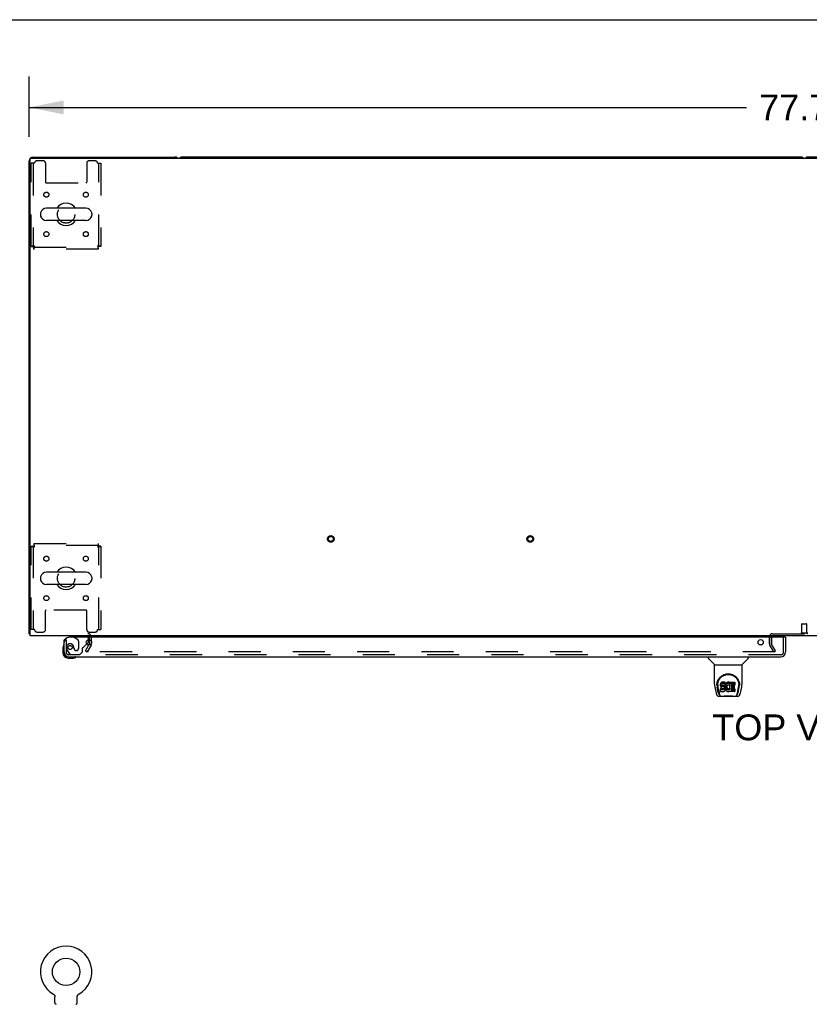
# Model space of a CAD drawing. Header units: inches. Extents: x 0 to 293, y 0 to 190.
# Tile 64 of 71: x 62 to 102, y 140 to 190. Entities that reach past the tile are written whole.
import ezdxf

# ---------------------------------------------------------------- set-up
doc = ezdxf.new("R2010")
doc.units = ezdxf.units.IN
doc.header["$LTSCALE"] = 16.12069
doc.header["$MEASUREMENT"] = 0
doc.linetypes.add('HIDDEN', pattern=[0.2, 0.1, -0.1])
doc.layers.get('0').update_dxf_attribs({"linetype": 'CONTINUOUS'})
for name, color, linetype in [('DEFAULT_2', 8, 'HIDDEN'), ('DIMENSIONS', 7, 'CONTINUOUS'), ('LEFTHAND_DOOR_ASSEMBLY', 7, 'CONTINUOUS')]:
    doc.layers.add(name, color=color, linetype=linetype)
doc.styles.get("Standard").update_dxf_attribs({"font": 'arial.ttf'})
doc.dimstyles.new('DIMSTYLE_1', dxfattribs={"dimtxt": 1.293103, "dimasz": 1.724138, "dimexe": 0.09, "dimexo": 0.07, "dimgap": 0.0375, "dimtad": 0, "dimtih": 1, "dimtoh": 1, "dimzin": 4, "dimdsep": 46, "dimtxsty": 'Standard', "dimblk": '_FILLED', "dimblk1": '_FILLED', "dimblk2": '_FILLED', "dimcen": 0.09, "dimadec": 3, "dimazin": 1, "dimtfac": 1, "dimtdec": 3, "dimtofl": 0, "dimtmove": 0, "dimatfit": 3, "dimldrblk": '_FILLED', "dimfxl": 0, "dimtolj": 1, "dimtzin": 4, "dimarcsym": 0})

# ---------------------------------------------------------------- blocks, each defined once
blk = doc.blocks.new('_FILLED')
at = {"color": 0, "linetype": 'ByBlock'}
blk.add_solid([(0, 0), (-1, 0.2), (-1, -0.2)], dxfattribs=at)
blk = doc.blocks.new('*D1')
at = {"layer": 'DIMENSIONS', "color": 2, "linetype": 'Continuous'}
for p, q in [((62.433, 183.786), (62.433, 186.808)), ((140.183, 183.786), (140.183, 186.808)), ((62.433, 185.256), (98.403, 185.256)), ((140.183, 185.256), (104.214, 185.256))]:
    blk.add_line(p, q, dxfattribs=at)
at = {"layer": 'DIMENSIONS', "color": 2, "linetype": 'Continuous', "xscale": 1.724137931, "yscale": 1.724137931, "zscale": 1.724137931, "rotation": 180}
blk.add_blockref('_FILLED', (62.433, 185.256), dxfattribs=at)
at = {"layer": 'DIMENSIONS', "color": 2, "linetype": 'Continuous', "xscale": 1.724137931, "yscale": 1.724137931, "zscale": 1.724137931}
blk.add_blockref('_FILLED', (140.183, 185.256), dxfattribs=at)
at = {"layer": 'DIMENSIONS', "color": 2, "linetype": 'Continuous', "insert": (101.308, 185.903), "char_height": 1.2931, "width": 4.51865, "attachment_point": 2, "line_spacing_factor": 0.9}
blk.add_mtext('77.75', dxfattribs=at)

msp = doc.modelspace()

# ---------------------------------------------------------------- linework, layer by layer
at = {"color": 7, "linetype": 'Continuous'}
for p, q in [((0, 189.655), (293.103, 189.655)), ((101.119, 182.768), (70.122, 182.768)), ((132.494, 182.768), (101.497, 182.768)), ((65.275, 180.199), (63.3, 180.199)), ((63, 179.937), (63, 179.849)), ((65.575, 179.937), (65.575, 179.849)), ((65.275, 179.587), (63.3, 179.587)), ((65.275, 161.949), (63.3, 161.949)), ((63, 161.687), (63, 161.599)), ((65.575, 161.687), (65.575, 161.599)), ((65.275, 161.337), (63.3, 161.337)), ((62.485, 158.872), (62.433, 158.872)), ((62.474, 158.84), (62.485, 158.849)), ((65.558, 158.394), (65.558, 158.484)), ((63.652, 140.797), (63.652, 140.797)), ((63.652, 140.797), (63.657, 140.795)), ((63.653, 140.797), (63.655, 140.796)), ((63.657, 140.795), (63.661, 140.792)), ((63.661, 140.792), (63.665, 140.789)), ((63.665, 140.789), (63.669, 140.786)), ((63.669, 140.786), (63.673, 140.783)), ((63.673, 140.783), (63.677, 140.78)), ((63.677, 140.78), (63.681, 140.776)), ((63.68, 140.776), (63.684, 140.773)), ((63.684, 140.773), (63.688, 140.769)), ((63.688, 140.769), (63.691, 140.765)), ((63.691, 140.765), (63.694, 140.761)), ((63.694, 140.761), (63.697, 140.757)), ((63.697, 140.757), (63.7, 140.753)), ((63.7, 140.753), (63.703, 140.749)), ((63.703, 140.749), (63.706, 140.744)), ((63.706, 140.744), (63.708, 140.74)), ((63.708, 140.74), (63.71, 140.735)), ((63.71, 140.735), (63.712, 140.731)), ((63.712, 140.731), (63.714, 140.726)), ((63.714, 140.726), (63.716, 140.721)), ((63.716, 140.721), (63.718, 140.717)), ((63.718, 140.717), (63.719, 140.712)), ((63.719, 140.712), (63.721, 140.707)), ((63.721, 140.707), (63.722, 140.702)), ((63.722, 140.702), (63.723, 140.697)), ((63.723, 140.697), (63.724, 140.692)), ((64.851, 140.692), (64.852, 140.697)), ((64.852, 140.697), (64.853, 140.702)), ((64.853, 140.702), (64.854, 140.707)), ((64.854, 140.707), (64.855, 140.712)), ((64.855, 140.712), (64.857, 140.717)), ((64.857, 140.717), (64.859, 140.721)), ((64.859, 140.721), (64.86, 140.726)), ((64.86, 140.726), (64.862, 140.731)), ((64.862, 140.731), (64.865, 140.735)), ((64.864, 140.735), (64.867, 140.74)), ((64.867, 140.74), (64.869, 140.744)), ((64.869, 140.744), (64.872, 140.749)), ((64.872, 140.749), (64.875, 140.753)), ((64.875, 140.753), (64.878, 140.757)), ((64.878, 140.757), (64.881, 140.761)), ((64.881, 140.761), (64.884, 140.765)), ((64.884, 140.765), (64.887, 140.769)), ((64.887, 140.769), (64.891, 140.773)), ((64.891, 140.773), (64.894, 140.776)), ((64.894, 140.776), (64.898, 140.78)), ((64.898, 140.78), (64.902, 140.783)), ((64.902, 140.783), (64.906, 140.786)), ((64.906, 140.786), (64.91, 140.789)), ((64.91, 140.789), (64.914, 140.792)), ((64.914, 140.792), (64.918, 140.795)), ((64.914, 140.792), (64.915, 140.793)), ((64.918, 140.795), (64.923, 140.797)), ((64.92, 140.796), (64.922, 140.797)), ((63.725, 140.358), (63.725, 140.672)), ((64.85, 140.677), (64.85, 140.682)), ((64.85, 140.672), (64.85, 140.677)), ((64.85, 140.358), (64.85, 140.672)), ((64.851, 140.687), (64.851, 140.692))]:
    msp.add_line(p, q, dxfattribs=at)
at = {"color": 3, "linetype": 'Continuous'}
for p, q in [((62.485, 158.768), (62.485, 182.656)), ((62.545, 182.716), (140.071, 182.716)), ((62.622, 182.768), (69.744, 182.768)), ((62.433, 158.872), (62.433, 182.579)), ((140.131, 158.768), (62.485, 158.768)), ((65.454, 158.364), (65.454, 158.57)), ((99.662, 158.689), (99.662, 158.716)), ((65.45, 158.347), (65.426, 158.306))]:
    msp.add_line(p, q, dxfattribs=at)
for points in [[(62.456, 158.852), (62.45, 158.855), (62.448, 158.857), (62.445, 158.858), (62.443, 158.859), (62.44, 158.861), (62.438, 158.863), (62.437, 158.864), (62.435, 158.866), (62.434, 158.867), (62.434, 158.869), (62.434, 158.871), (62.433, 158.872)], [(62.474, 158.84), (62.472, 158.842), (62.47, 158.844), (62.468, 158.846), (62.465, 158.847), (62.462, 158.849), (62.459, 158.851), (62.456, 158.852)]]:
    msp.add_lwpolyline(points, dxfattribs=at)
at = {"color": 7, "linetype": 'Continuous'}
for points in [[(63.724, 140.692), (63.724, 140.687), (63.725, 140.682), (63.725, 140.677), (63.725, 140.672)], [(64.85, 140.677), (64.85, 140.682), (64.851, 140.687)]]:
    msp.add_lwpolyline(points, dxfattribs=at)
msp.add_circle((64.287, 141.917), 0.688, dxfattribs=at)
at = {"color": 3, "linetype": 'Continuous'}
for centre, radius, start, end in [((62.622, 182.579), 0.189, 90, 180), ((62.545, 182.656), 0.06, 90, 180), ((69.744, 182.579), 0.189, 46.4963, 90), ((62.622, 158.957), 0.189, 218.2806, 223.5127), ((65.369, 158.683), 0.085, 4.0481, 90), ((99.712, 158.718), 0.05, 129.974, 170.026), ((65.421, 158.364), 0.033, 330, 360)]:
    msp.add_arc(centre, radius, start, end, dxfattribs=at)
at = {"color": 7, "linetype": 'Continuous'}
for centre, radius, start, end in [((70.122, 182.579), 0.189, 90, 133.4203), ((101.119, 182.579), 0.189, 46.5797, 90), ((101.497, 182.579), 0.189, 90, 133.4203), ((63.3, 179.893), 0.306, 90, 164.3697), ((64.287, 179.893), 0.562, 32.9567, 147.0433), ((65.275, 179.893), 0.306, 15.6303, 90), ((63.144, 179.937), 0.144, 164.3697, 180), ((63.144, 179.849), 0.144, 180, 195.6303), ((63.3, 179.893), 0.306, 195.6303, 270), ((65.275, 179.893), 0.306, 270, 344.3697), ((65.431, 179.937), 0.144, 0, 15.6303), ((65.431, 179.849), 0.144, 344.3697, 360), ((64.287, 179.893), 0.562, 212.956, 327.044), ((63.3, 161.643), 0.306, 90, 164.3697), ((64.287, 161.643), 0.562, 32.9567, 147.0433), ((65.275, 161.643), 0.306, 15.6303, 90), ((63.144, 161.687), 0.144, 164.3697, 180), ((63.144, 161.599), 0.144, 180, 195.6303), ((63.3, 161.643), 0.306, 195.6303, 270), ((65.275, 161.643), 0.306, 270, 344.3697), ((65.431, 161.687), 0.144, 0, 15.6303), ((65.431, 161.599), 0.144, 344.3697, 360), ((64.287, 161.643), 0.562, 212.956, 327.044), ((99.712, 158.718), 0.05, 170.026, 180), ((99.712, 158.718), 0.05, 90, 129.974), ((64.287, 141.917), 1.288, 299.5053, 240.4947), ((63.794, 140.358), 0.069, 180, 265), ((64.781, 140.358), 0.069, 275, 360)]:
    msp.add_arc(centre, radius, start, end, dxfattribs=at)
at = {"layer": 'DEFAULT_2', "color": 8, "linetype": 'HIDDEN'}
for p, q in [((62.537, 178.277), (62.537, 182.455)), ((62.704, 182.455), (62.537, 182.455)), ((62.641, 182.455), (62.641, 178.277)), ((63.131, 182.58), (62.829, 182.58)), ((63.256, 182.455), (63.256, 181.51)), ((65.319, 182.455), (65.319, 181.51)), ((65.745, 182.58), (65.444, 182.58)), ((65.87, 182.455), (66.037, 182.455)), ((65.933, 178.277), (65.933, 182.455)), ((66.037, 182.455), (66.037, 178.277)), ((63.286, 181.48), (65.289, 181.48)), ((62.537, 178.277), (62.641, 178.277)), ((62.671, 178.143), (62.671, 178.247)), ((62.671, 178.247), (65.903, 178.247)), ((65.87, 178.31), (65.875, 178.296)), ((65.903, 178.143), (65.903, 178.247)), ((66.037, 178.277), (65.933, 178.277)), ((65.903, 178.143), (62.671, 178.143)), ((62.537, 159.08), (62.537, 163.259)), ((62.537, 163.259), (62.641, 163.259)), ((62.641, 163.259), (62.641, 159.08)), ((62.671, 163.393), (62.671, 163.289)), ((62.671, 163.393), (65.903, 163.393)), ((65.903, 163.289), (62.671, 163.289)), ((62.704, 163.226), (62.7, 163.24)), ((65.87, 163.226), (65.884, 163.231)), ((65.903, 163.393), (65.903, 163.289)), ((65.933, 159.08), (65.933, 163.259)), ((66.037, 163.259), (65.933, 163.259)), ((66.037, 163.259), (66.037, 159.08)), ((63.256, 159.08), (63.256, 160.025)), ((65.289, 160.055), (63.286, 160.055)), ((65.319, 159.08), (65.319, 160.025)), ((62.704, 159.08), (62.537, 159.08)), ((65.87, 159.08), (66.037, 159.08)), ((101.184, 158.915), (101.184, 159.362)), ((101.194, 159.372), (101.422, 159.372)), ((101.432, 158.915), (101.432, 159.362)), ((62.829, 158.955), (63.131, 158.955)), ((65.444, 158.955), (65.745, 158.955)), ((65.454, 158.57), (65.454, 158.683)), ((65.558, 158.484), (65.558, 158.683)), ((99.558, 158.364), (99.558, 158.718)), ((99.662, 158.364), (99.662, 158.689)), ((99.662, 158.683), (99.662, 158.364)), ((99.712, 158.872), (102.904, 158.872)), ((101.166, 158.915), (101.45, 158.915)), ((65.254, 158.007), (65.426, 158.306)), ((65.254, 158.007), (65.344, 157.955)), ((65.54, 158.295), (65.344, 157.955)), ((65.558, 158.364), (65.558, 158.394)), ((99.773, 157.955), (99.577, 158.295)), ((99.863, 158.007), (99.667, 158.347)), ((99.773, 157.955), (99.863, 158.007)), ((99.84, 157.955), (65.39, 157.955)), ((63.659, 140.793), (63.661, 140.792)), ((64.923, 140.797), (64.923, 140.797))]:
    msp.add_line(p, q, dxfattribs=at)
for points in [[(62.704, 178.31), (62.686, 178.307), (62.667, 178.305), (62.649, 178.303), (62.632, 178.3), (62.616, 178.298), (62.6, 178.296), (62.586, 178.293), (62.574, 178.291), (62.563, 178.289), (62.554, 178.286), (62.547, 178.284), (62.542, 178.282), (62.538, 178.279), (62.537, 178.277)], [(62.704, 178.31), (62.697, 178.307), (62.69, 178.305), (62.684, 178.303), (62.677, 178.3), (62.671, 178.298), (62.665, 178.296), (62.66, 178.293), (62.655, 178.291), (62.651, 178.289), (62.648, 178.286), (62.645, 178.284), (62.643, 178.282), (62.642, 178.279), (62.641, 178.277)], [(62.671, 178.143), (62.674, 178.144), (62.676, 178.147), (62.678, 178.152), (62.681, 178.159), (62.683, 178.168), (62.686, 178.179), (62.688, 178.192), (62.69, 178.206), (62.693, 178.221), (62.695, 178.237), (62.697, 178.255), (62.7, 178.273), (62.702, 178.291), (62.704, 178.31)], [(62.671, 178.247), (62.674, 178.247), (62.676, 178.248), (62.678, 178.25), (62.681, 178.253), (62.683, 178.257), (62.686, 178.261), (62.688, 178.265), (62.69, 178.271), (62.693, 178.276), (62.695, 178.283), (62.697, 178.289), (62.7, 178.296), (62.704, 178.31)], [(65.933, 178.277), (65.933, 178.279), (65.932, 178.282), (65.93, 178.284), (65.927, 178.286), (65.924, 178.289), (65.92, 178.291), (65.915, 178.293), (65.91, 178.296), (65.904, 178.298), (65.898, 178.3), (65.891, 178.303), (65.884, 178.305), (65.87, 178.31)], [(65.87, 178.31), (65.873, 178.291), (65.875, 178.273), (65.877, 178.255), (65.88, 178.237), (65.882, 178.221), (65.885, 178.206), (65.887, 178.192), (65.889, 178.179), (65.892, 178.168), (65.894, 178.159), (65.896, 178.152), (65.899, 178.147), (65.901, 178.144), (65.903, 178.143)], [(66.037, 178.277), (66.036, 178.279), (66.033, 178.282), (66.028, 178.284), (66.021, 178.286), (66.012, 178.289), (66.001, 178.291), (65.989, 178.293), (65.975, 178.296), (65.959, 178.298), (65.943, 178.3), (65.926, 178.303), (65.908, 178.305), (65.889, 178.307), (65.87, 178.31)], [(65.875, 178.296), (65.877, 178.289), (65.88, 178.283), (65.882, 178.276), (65.885, 178.271), (65.887, 178.265), (65.889, 178.261), (65.892, 178.257), (65.894, 178.253), (65.896, 178.25), (65.899, 178.248), (65.901, 178.247), (65.903, 178.247)], [(62.537, 163.259), (62.538, 163.256), (62.542, 163.254), (62.547, 163.252), (62.554, 163.249), (62.563, 163.247), (62.574, 163.245), (62.586, 163.242), (62.6, 163.24), (62.616, 163.238), (62.632, 163.235), (62.649, 163.233), (62.667, 163.231), (62.686, 163.228), (62.704, 163.226)], [(62.641, 163.259), (62.642, 163.256), (62.643, 163.254), (62.645, 163.252), (62.648, 163.249), (62.651, 163.247), (62.655, 163.245), (62.66, 163.242), (62.665, 163.24), (62.671, 163.238), (62.677, 163.235), (62.684, 163.233), (62.69, 163.231), (62.704, 163.226)], [(62.704, 163.226), (62.702, 163.245), (62.7, 163.263), (62.697, 163.281), (62.695, 163.298), (62.693, 163.315), (62.69, 163.33), (62.688, 163.344), (62.686, 163.356), (62.683, 163.367), (62.681, 163.376), (62.678, 163.383), (62.676, 163.389), (62.674, 163.392), (62.671, 163.393)], [(62.7, 163.24), (62.697, 163.247), (62.695, 163.253), (62.693, 163.259), (62.69, 163.265), (62.688, 163.27), (62.686, 163.275), (62.683, 163.279), (62.681, 163.283), (62.678, 163.285), (62.676, 163.287), (62.674, 163.288), (62.671, 163.289)], [(65.903, 163.393), (65.901, 163.392), (65.899, 163.389), (65.896, 163.383), (65.894, 163.376), (65.892, 163.367), (65.889, 163.356), (65.887, 163.344), (65.885, 163.33), (65.882, 163.315), (65.88, 163.298), (65.877, 163.281), (65.875, 163.263), (65.873, 163.245), (65.87, 163.226)], [(65.903, 163.289), (65.901, 163.288), (65.899, 163.287), (65.896, 163.285), (65.894, 163.283), (65.892, 163.279), (65.889, 163.275), (65.887, 163.27), (65.885, 163.265), (65.882, 163.259), (65.88, 163.253), (65.877, 163.247), (65.875, 163.24), (65.87, 163.226)], [(65.87, 163.226), (65.889, 163.228), (65.908, 163.231), (65.926, 163.233), (65.943, 163.235), (65.959, 163.238), (65.975, 163.24), (65.989, 163.242), (66.001, 163.245), (66.012, 163.247), (66.021, 163.249), (66.028, 163.252), (66.033, 163.254), (66.036, 163.256), (66.037, 163.259)], [(65.884, 163.231), (65.891, 163.233), (65.898, 163.235), (65.904, 163.238), (65.91, 163.24), (65.915, 163.242), (65.92, 163.245), (65.924, 163.247), (65.927, 163.249), (65.93, 163.252), (65.932, 163.254), (65.933, 163.256), (65.933, 163.259)], [(65.372, 157.98), (65.371, 157.979), (65.371, 157.977), (65.37, 157.975), (65.37, 157.973), (65.37, 157.973)], [(65.37, 157.973), (65.37, 157.971), (65.37, 157.969), (65.371, 157.967), (65.372, 157.965), (65.373, 157.964), (65.374, 157.962), (65.376, 157.96), (65.377, 157.959), (65.379, 157.958), (65.381, 157.957), (65.383, 157.956)], [(65.39, 157.955), (65.388, 157.955), (65.385, 157.956), (65.383, 157.956)]]:
    msp.add_lwpolyline(points, dxfattribs=at)
for centre, radius in [((63.298, 180.882), 0.125), ((65.277, 180.882), 0.125), ((64.287, 179.893), 0.438), ((63.298, 178.903), 0.125), ((65.277, 178.903), 0.125), ((77.565, 163.622), 0.164), ((77.565, 163.622), 0.124), ((87.565, 163.622), 0.164), ((87.565, 163.622), 0.124), ((63.298, 162.632), 0.125), ((65.277, 162.632), 0.125), ((64.287, 161.643), 0.438), ((63.298, 160.653), 0.125), ((65.277, 160.653), 0.125)]:
    msp.add_circle(centre, radius, dxfattribs=at)
for centre, radius, start, end in [((62.829, 182.455), 0.125, 90, 180), ((63.131, 182.455), 0.125, 0, 90), ((65.444, 182.455), 0.125, 90, 180), ((65.745, 182.455), 0.125, 0, 90), ((63.286, 181.51), 0.03, 180, 270), ((65.289, 181.51), 0.03, 270, 360), ((63.286, 160.025), 0.03, 90, 180), ((65.289, 160.025), 0.03, 0, 90), ((62.829, 159.08), 0.125, 180, 270), ((63.131, 159.08), 0.125, 270, 360), ((65.444, 159.08), 0.125, 180, 270), ((65.745, 159.08), 0.125, 270, 360), ((101.194, 159.362), 0.01, 90, 180), ((101.422, 159.362), 0.01, 0, 90), ((65.369, 158.683), 0.189, 0, 90), ((65.369, 158.683), 0.085, 0, 4.0481), ((99.712, 158.718), 0.154, 90, 180), ((101.166, 158.893), 0.0215, 90, 270), ((101.45, 158.893), 0.0215, 270, 90), ((65.421, 158.364), 0.137, 330, 360), ((99.695, 158.364), 0.137, 180, 210), ((99.695, 158.364), 0.033, 180, 210), ((63.794, 140.358), 0.069, 265, 270), ((64.781, 140.358), 0.069, 270, 275)]:
    msp.add_arc(centre, radius, start, end, dxfattribs=at)
at = {"layer": 'LEFTHAND_DOOR_ASSEMBLY', "color": 3, "linetype": 'Continuous'}
for p, q in [((64.183, 157.956), (64.183, 158.564)), ((100.351, 158.689), (64.433, 158.689)), ((100.371, 158.689), (100.371, 157.956)), ((64.43, 157.71), (100.124, 157.71))]:
    msp.add_line(p, q, dxfattribs=at)
at = {"layer": 'LEFTHAND_DOOR_ASSEMBLY', "color": 7, "linetype": 'Continuous'}
for p, q in [((64.217, 158.564), (64.183, 158.564)), ((64.625, 158.768), (64.625, 158.729)), ((64.625, 158.729), (64.694, 158.689)), ((65.412, 158.488), (65.412, 158.57)), ((100.351, 158.689), (100.371, 158.689)), ((64.123, 158.169), (64.123, 157.913)), ((64.17, 158.305), (64.168, 158.298)), ((65.326, 158.361), (65.383, 158.418)), ((64.183, 157.956), (64.183, 157.913)), ((64.386, 157.65), (64.643, 157.65)), ((64.772, 157.695), (64.778, 157.697)), ((96.492, 157.71), (96.492, 157.647)), ((96.801, 157.322), (96.504, 157.62)), ((98.191, 157.322), (98.488, 157.62)), ((98.5, 157.71), (98.5, 157.647)), ((96.807, 157.316), (98.185, 157.316)), ((96.807, 156.344), (96.807, 157.316)), ((98.185, 156.345), (98.185, 157.316)), ((96.822, 156.201), (96.887, 155.896)), ((96.925, 156.29), (96.925, 156.289)), ((96.932, 156.376), (96.931, 156.312)), ((96.994, 155.924), (96.941, 156.194)), ((96.969, 156.302), (96.969, 156.279)), ((96.978, 156.181), (97.035, 155.888)), ((97.112, 156.348), (97.11, 156.324)), ((97.11, 156.257), (97.11, 156.324)), ((97.112, 156.281), (97.11, 156.257)), ((97.11, 156.257), (97.111, 156.233)), ((97.111, 156.233), (97.115, 156.21)), ((97.117, 156.371), (97.112, 156.348)), ((97.112, 156.281), (97.112, 156.348)), ((97.117, 156.304), (97.112, 156.281)), ((97.112, 155.971), (97.112, 156.113)), ((97.115, 156.21), (97.123, 156.188)), ((97.126, 156.394), (97.117, 156.371)), ((97.117, 156.304), (97.117, 156.371)), ((97.126, 156.327), (97.117, 156.304)), ((97.176, 156.118), (97.117, 156.118)), ((97.117, 156.051), (97.117, 156.118)), ((97.176, 156.051), (97.117, 156.051)), ((97.123, 156.188), (97.136, 156.167)), ((97.14, 156.413), (97.126, 156.394)), ((97.126, 156.327), (97.126, 156.394)), ((97.14, 156.347), (97.126, 156.327)), ((97.136, 156.167), (97.152, 156.15)), ((97.148, 156.421), (97.14, 156.413)), ((97.14, 156.347), (97.14, 156.413)), ((97.148, 156.354), (97.14, 156.347)), ((97.158, 156.428), (97.148, 156.421)), ((97.148, 156.354), (97.148, 156.421)), ((97.158, 156.361), (97.148, 156.354)), ((97.152, 156.15), (97.172, 156.137)), ((97.179, 156.438), (97.158, 156.428)), ((97.158, 156.361), (97.158, 156.428)), ((97.179, 156.371), (97.158, 156.361)), ((97.172, 156.137), (97.183, 156.133)), ((97.237, 156.118), (97.176, 156.118)), ((97.176, 156.051), (97.176, 156.118)), ((97.237, 156.052), (97.176, 156.051)), ((97.203, 156.445), (97.179, 156.438)), ((97.179, 156.371), (97.179, 156.438)), ((97.203, 156.378), (97.179, 156.371)), ((97.181, 156.246), (97.182, 156.261)), ((97.182, 156.238), (97.181, 156.246)), ((97.182, 156.261), (97.184, 156.276)), ((97.182, 156.238), (97.182, 156.261)), ((97.184, 156.231), (97.182, 156.238)), ((97.183, 156.133), (97.195, 156.131)), ((97.184, 156.276), (97.187, 156.282)), ((97.184, 156.231), (97.184, 156.276)), ((97.188, 156.225), (97.184, 156.231)), ((97.187, 156.282), (97.192, 156.287)), ((97.188, 156.225), (97.188, 156.284)), ((97.195, 156.22), (97.188, 156.225)), ((97.192, 156.287), (97.207, 156.292)), ((97.195, 156.287), (97.194, 156.288)), ((97.209, 156.283), (97.195, 156.287)), ((97.195, 156.22), (97.195, 156.287)), ((97.209, 156.216), (97.195, 156.22)), ((97.195, 156.131), (97.242, 156.13)), ((97.342, 156.445), (97.203, 156.445)), ((97.203, 156.378), (97.203, 156.445)), ((97.342, 156.378), (97.203, 156.378)), ((97.207, 156.292), (97.222, 156.293)), ((97.233, 156.284), (97.209, 156.283)), ((97.209, 156.216), (97.209, 156.283)), ((97.233, 156.217), (97.209, 156.216)), ((97.222, 156.293), (97.335, 156.293)), ((97.257, 156.283), (97.233, 156.284)), ((97.233, 156.217), (97.233, 156.284)), ((97.257, 156.216), (97.233, 156.217)), ((97.252, 156.12), (97.237, 156.118)), ((97.237, 156.052), (97.237, 156.118)), ((97.252, 156.053), (97.237, 156.052)), ((97.242, 156.13), (97.25, 156.13)), ((97.25, 156.13), (97.257, 156.127)), ((97.259, 156.123), (97.252, 156.12)), ((97.252, 156.053), (97.252, 156.12)), ((97.259, 156.056), (97.252, 156.053)), ((97.28, 156.278), (97.257, 156.283)), ((97.257, 156.216), (97.257, 156.283)), ((97.28, 156.211), (97.257, 156.216)), ((97.257, 156.127), (97.263, 156.123)), ((97.26, 156.125), (97.259, 156.123)), ((97.259, 156.056), (97.259, 156.123)), ((97.264, 156.062), (97.259, 156.056)), ((97.263, 156.123), (97.268, 156.117)), ((97.264, 156.062), (97.264, 156.121)), ((97.273, 156.074), (97.264, 156.062)), ((97.268, 156.117), (97.274, 156.103)), ((97.273, 156.074), (97.273, 156.105)), ((97.276, 156.08), (97.273, 156.074)), ((97.274, 156.103), (97.277, 156.088)), ((97.276, 156.08), (97.276, 156.093)), ((97.277, 156.088), (97.276, 156.08)), ((97.291, 156.273), (97.28, 156.278)), ((97.28, 156.211), (97.28, 156.278)), ((97.291, 156.206), (97.28, 156.211)), ((97.301, 156.266), (97.291, 156.273)), ((97.291, 156.206), (97.291, 156.273)), ((97.301, 156.199), (97.291, 156.206)), ((97.318, 156.249), (97.301, 156.266)), ((97.301, 156.199), (97.301, 156.266)), ((97.318, 156.182), (97.301, 156.199)), ((97.304, 155.986), (97.321, 156.003)), ((97.331, 156.229), (97.318, 156.249)), ((97.318, 156.182), (97.318, 156.249)), ((97.331, 156.162), (97.318, 156.182)), ((97.321, 156.003), (97.328, 156.013)), ((97.328, 156.013), (97.333, 156.024)), ((97.341, 156.207), (97.331, 156.229)), ((97.331, 156.162), (97.331, 156.229)), ((97.341, 156.14), (97.331, 156.162)), ((97.333, 156.024), (97.342, 156.046)), ((97.335, 156.293), (97.34, 156.293)), ((97.34, 156.293), (97.342, 156.299)), ((97.342, 156.203), (97.341, 156.207)), ((97.341, 156.14), (97.341, 156.207)), ((97.347, 156.117), (97.341, 156.14)), ((97.344, 156.402), (97.342, 156.445)), ((97.342, 156.378), (97.342, 156.445)), ((97.344, 156.335), (97.342, 156.378)), ((97.342, 156.299), (97.343, 156.312)), ((97.347, 156.281), (97.342, 156.237)), ((97.342, 156.17), (97.342, 156.237)), ((97.347, 156.214), (97.342, 156.17)), ((97.342, 156.17), (97.343, 156.147)), ((97.342, 156.046), (97.348, 156.069)), ((97.343, 156.312), (97.344, 156.335)), ((97.343, 156.147), (97.346, 156.125)), ((97.344, 156.335), (97.344, 156.402)), ((97.346, 156.125), (97.351, 156.104)), ((97.351, 156.303), (97.347, 156.281)), ((97.347, 156.214), (97.347, 156.281)), ((97.351, 156.236), (97.347, 156.214)), ((97.35, 156.093), (97.347, 156.117)), ((97.348, 156.069), (97.35, 156.093)), ((97.35, 156.093), (97.35, 156.108)), ((97.357, 156.324), (97.351, 156.303)), ((97.351, 156.236), (97.351, 156.303)), ((97.357, 156.257), (97.351, 156.236)), ((97.351, 156.104), (97.358, 156.082)), ((97.365, 156.345), (97.357, 156.324)), ((97.357, 156.257), (97.357, 156.324)), ((97.365, 156.278), (97.357, 156.257)), ((97.358, 156.082), (97.379, 156.043)), ((97.376, 156.364), (97.365, 156.345)), ((97.365, 156.278), (97.365, 156.345)), ((97.376, 156.298), (97.365, 156.278)), ((97.389, 156.383), (97.376, 156.364)), ((97.376, 156.298), (97.376, 156.364)), ((97.389, 156.316), (97.376, 156.298)), ((97.379, 156.043), (97.392, 156.025)), ((97.404, 156.399), (97.389, 156.383)), ((97.389, 156.316), (97.389, 156.383)), ((97.404, 156.332), (97.389, 156.316)), ((97.392, 156.025), (97.406, 156.008)), ((97.42, 156.415), (97.404, 156.399)), ((97.404, 156.332), (97.404, 156.399)), ((97.42, 156.348), (97.404, 156.332)), ((97.406, 156.008), (97.423, 155.993)), ((97.412, 156.185), (97.411, 156.158)), ((97.411, 156.158), (97.413, 156.145)), ((97.415, 156.212), (97.412, 156.185)), ((97.413, 156.145), (97.413, 156.185)), ((97.413, 156.145), (97.416, 156.132)), ((97.414, 156.205), (97.416, 156.199)), ((97.419, 156.225), (97.415, 156.212)), ((97.416, 156.199), (97.426, 156.174)), ((97.416, 156.132), (97.416, 156.199)), ((97.416, 156.132), (97.426, 156.108)), ((97.425, 156.237), (97.419, 156.225)), ((97.438, 156.428), (97.42, 156.415)), ((97.42, 156.348), (97.42, 156.415)), ((97.438, 156.361), (97.42, 156.348)), ((97.439, 156.26), (97.425, 156.237)), ((97.426, 156.174), (97.439, 156.151)), ((97.426, 156.108), (97.426, 156.174)), ((97.426, 156.108), (97.439, 156.084)), ((97.459, 156.436), (97.438, 156.428)), ((97.438, 156.361), (97.438, 156.428)), ((97.459, 156.37), (97.438, 156.361)), ((97.447, 156.27), (97.439, 156.26)), ((97.439, 156.151), (97.448, 156.141)), ((97.439, 156.084), (97.439, 156.151)), ((97.439, 156.084), (97.448, 156.074)), ((97.458, 156.278), (97.447, 156.27)), ((97.448, 156.141), (97.458, 156.132)), ((97.448, 156.074), (97.448, 156.141)), ((97.448, 156.074), (97.458, 156.066)), ((97.483, 156.288), (97.458, 156.278)), ((97.458, 156.132), (97.469, 156.125)), ((97.458, 156.066), (97.458, 156.132)), ((97.458, 156.066), (97.469, 156.058)), ((97.481, 156.441), (97.459, 156.436)), ((97.459, 156.37), (97.459, 156.436)), ((97.481, 156.374), (97.459, 156.37)), ((97.469, 156.125), (97.482, 156.12)), ((97.469, 156.058), (97.469, 156.125)), ((97.469, 156.058), (97.482, 156.053)), ((97.503, 156.443), (97.481, 156.441)), ((97.481, 156.374), (97.481, 156.441)), ((97.503, 156.377), (97.481, 156.374)), ((97.482, 156.12), (97.495, 156.118)), ((97.482, 156.053), (97.482, 156.12)), ((97.482, 156.053), (97.495, 156.051)), ((97.496, 156.291), (97.483, 156.288)), ((97.495, 156.118), (97.508, 156.117)), ((97.495, 156.051), (97.495, 156.118)), ((97.495, 156.051), (97.508, 156.05)), ((97.509, 156.291), (97.496, 156.291)), ((97.503, 156.443), (97.525, 156.443)), ((97.503, 156.377), (97.503, 156.443)), ((97.525, 156.376), (97.503, 156.377)), ((97.508, 156.117), (97.521, 156.119)), ((97.508, 156.05), (97.508, 156.117)), ((97.508, 156.05), (97.521, 156.052)), ((97.522, 156.288), (97.509, 156.291)), ((97.521, 156.119), (97.534, 156.123)), ((97.521, 156.052), (97.521, 156.119)), ((97.521, 156.052), (97.534, 156.057)), ((97.535, 156.283), (97.522, 156.288)), ((97.536, 156.441), (97.525, 156.443)), ((97.525, 156.376), (97.525, 156.443)), ((97.536, 156.375), (97.525, 156.376)), ((97.534, 156.123), (97.546, 156.129)), ((97.534, 156.057), (97.534, 156.123)), ((97.534, 156.057), (97.546, 156.062)), ((97.547, 156.438), (97.536, 156.441)), ((97.536, 156.375), (97.536, 156.441)), ((97.547, 156.371), (97.536, 156.375)), ((97.567, 156.354), (97.541, 156.286)), ((97.546, 156.129), (97.557, 156.136)), ((97.546, 156.062), (97.546, 156.129)), ((97.546, 156.062), (97.557, 156.069)), ((97.565, 156.426), (97.547, 156.438)), ((97.547, 156.371), (97.547, 156.438)), ((97.565, 156.359), (97.547, 156.371)), ((97.557, 156.136), (97.557, 156.069)), ((97.564, 156.135), (97.576, 156.118)), ((97.564, 156.068), (97.576, 156.051)), ((97.565, 156.426), (97.565, 156.359)), ((97.567, 156.422), (97.567, 156.359)), ((97.576, 156.443), (97.812, 156.443)), ((97.576, 156.051), (97.576, 156.443)), ((97.576, 156.376), (97.812, 156.376)), ((97.646, 156.288), (97.646, 156.221)), ((97.647, 156.13), (97.647, 156.052)), ((97.812, 156.293), (97.65, 156.293)), ((97.65, 156.283), (97.782, 156.283)), ((97.65, 156.216), (97.782, 156.216)), ((97.782, 156.134), (97.652, 156.134)), ((97.652, 156.115), (97.813, 156.115)), ((97.652, 156.048), (97.813, 156.048)), ((97.786, 156.279), (97.786, 156.139)), ((97.817, 156.438), (97.817, 156.297)), ((97.818, 156.11), (97.818, 155.971)), ((97.956, 155.888), (98.013, 156.178)), ((97.998, 155.924), (98.05, 156.194)), ((98.013, 156.178), (98.014, 156.182)), ((98.06, 156.376), (98.061, 156.312)), ((98.067, 156.289), (98.067, 156.29)), ((98.105, 155.896), (98.17, 156.201)), ((97.011, 155.741), (97.238, 155.741)), ((97.046, 155.82), (97.053, 155.82)), ((97.052, 155.824), (97.055, 155.815)), ((97.055, 155.814), (97.055, 155.815)), ((97.098, 155.741), (97.096, 155.741)), ((97.117, 155.967), (97.261, 155.967)), ((97.258, 155.722), (97.237, 155.742)), ((97.734, 155.722), (97.258, 155.722)), ((97.261, 155.967), (97.273, 155.968)), ((97.273, 155.968), (97.284, 155.972)), ((97.284, 155.972), (97.304, 155.986)), ((97.423, 155.993), (97.44, 155.979)), ((97.44, 155.979), (97.45, 155.974)), ((97.45, 155.974), (97.461, 155.971)), ((97.461, 155.971), (97.482, 155.965)), ((97.482, 155.965), (97.504, 155.962)), ((97.504, 155.962), (97.527, 155.966)), ((97.527, 155.966), (97.548, 155.972)), ((97.548, 155.972), (97.567, 155.984)), ((97.578, 155.984), (97.567, 155.984)), ((97.567, 155.984), (97.567, 155.984)), ((97.578, 155.971), (97.578, 155.984)), ((97.813, 155.967), (97.582, 155.967)), ((97.734, 155.722), (97.755, 155.742)), ((97.754, 155.741), (97.981, 155.741)), ((97.895, 155.741), (97.894, 155.741)), ((97.937, 155.815), (97.94, 155.824)), ((97.937, 155.814), (97.937, 155.815)), ((97.939, 155.82), (97.946, 155.82))]:
    msp.add_line(p, q, dxfattribs=at)
at = {"layer": 'LEFTHAND_DOOR_ASSEMBLY', "color": 8, "linetype": 'HIDDEN'}
for p, q in [((64.287, 158.564), (64.217, 158.564)), ((64.287, 158.564), (64.287, 157.956)), ((65.255, 158.768), (64.625, 158.768)), ((64.694, 158.689), (64.864, 158.591)), ((64.913, 158.504), (64.913, 158.125)), ((65.412, 158.57), (65.412, 158.611)), ((100.267, 157.956), (100.267, 158.689)), ((64.362, 158.013), (64.463, 157.868)), ((64.684, 158.125), (64.684, 158.113)), ((64.815, 158.027), (64.782, 158.027)), ((65.105, 157.961), (65.105, 158.14)), ((65.164, 158.198), (65.326, 158.361)), ((100.124, 157.814), (64.43, 157.814)), ((64.528, 157.835), (64.979, 157.835)), ((64.979, 157.835), (65.105, 157.961))]:
    msp.add_line(p, q, dxfattribs=at)
at = {"layer": 'LEFTHAND_DOOR_ASSEMBLY', "color": 7, "linetype": 'Continuous'}
for points in [[(96.925, 156.302), (96.928, 156.344), (96.935, 156.393), (96.945, 156.44), (96.959, 156.484), (96.977, 156.526), (96.996, 156.566), (97.019, 156.603), (97.044, 156.638), (97.071, 156.67), (97.1, 156.701), (97.132, 156.729), (97.166, 156.755), (97.201, 156.778), (97.239, 156.799), (97.279, 156.817), (97.32, 156.832), (97.363, 156.844), (97.407, 156.853), (97.451, 156.858), (97.496, 156.86), (97.541, 156.858), (97.586, 156.853), (97.63, 156.844), (97.673, 156.832), (97.714, 156.817), (97.753, 156.799), (97.791, 156.778), (97.827, 156.754), (97.86, 156.729), (97.892, 156.7), (97.921, 156.67), (97.949, 156.637), (97.973, 156.602), (97.996, 156.565), (98.016, 156.525), (98.033, 156.484), (98.047, 156.439), (98.057, 156.392), (98.064, 156.343), (98.067, 156.302)], [(96.969, 156.302), (96.969, 156.322), (96.971, 156.347), (96.973, 156.371), (96.977, 156.395), (96.982, 156.418), (96.988, 156.441), (96.994, 156.464), (97.002, 156.486), (97.011, 156.508), (97.02, 156.529), (97.03, 156.549), (97.041, 156.569), (97.053, 156.587), (97.065, 156.606), (97.078, 156.623), (97.091, 156.639), (97.104, 156.655), (97.119, 156.67), (97.133, 156.684), (97.148, 156.698), (97.163, 156.71), (97.178, 156.722), (97.193, 156.734), (97.209, 156.744), (97.225, 156.754), (97.24, 156.763), (97.256, 156.772), (97.272, 156.779), (97.288, 156.787), (97.304, 156.793), (97.32, 156.799), (97.336, 156.804), (97.352, 156.809), (97.368, 156.814), (97.384, 156.817), (97.4, 156.82), (97.416, 156.823), (97.432, 156.825), (97.447, 156.827), (97.463, 156.828), (97.479, 156.829), (97.495, 156.829), (97.511, 156.829), (97.527, 156.828), (97.543, 156.827), (97.559, 156.826), (97.575, 156.823), (97.591, 156.821), (97.607, 156.818), (97.623, 156.814), (97.639, 156.81), (97.655, 156.805), (97.671, 156.799), (97.687, 156.794), (97.703, 156.787), (97.719, 156.78), (97.735, 156.772), (97.751, 156.764), (97.766, 156.755), (97.782, 156.745), (97.798, 156.734), (97.813, 156.723), (97.828, 156.711), (97.843, 156.699), (97.858, 156.685), (97.873, 156.671), (97.887, 156.656), (97.901, 156.64), (97.914, 156.623), (97.927, 156.606), (97.939, 156.588), (97.95, 156.569), (97.961, 156.549), (97.972, 156.529), (97.981, 156.508), (97.99, 156.487), (97.997, 156.464), (98.004, 156.442), (98.01, 156.419), (98.015, 156.395), (98.018, 156.371), (98.021, 156.347), (98.022, 156.323), (98.023, 156.302)], [(96.807, 156.344), (96.808, 156.312), (96.811, 156.272), (96.816, 156.232), (96.822, 156.201)], [(96.925, 156.29), (96.925, 156.294), (96.925, 156.302)], [(96.969, 156.279), (96.969, 156.263), (96.971, 156.235), (96.974, 156.207), (96.978, 156.181)], [(97.117, 156.118), (97.116, 156.118), (97.116, 156.118), (97.115, 156.117), (97.115, 156.117), (97.115, 156.117), (97.114, 156.117), (97.114, 156.117), (97.114, 156.116), (97.113, 156.116), (97.113, 156.115), (97.113, 156.115), (97.112, 156.114), (97.112, 156.114), (97.112, 156.113)], [(97.117, 156.051), (97.116, 156.051), (97.116, 156.051), (97.115, 156.051), (97.115, 156.05), (97.115, 156.05), (97.114, 156.05), (97.114, 156.05), (97.114, 156.049), (97.113, 156.049), (97.113, 156.049), (97.113, 156.048), (97.112, 156.048), (97.112, 156.047), (97.112, 156.046)], [(98.014, 156.182), (98.014, 156.185), (98.015, 156.188), (98.015, 156.191), (98.016, 156.194), (98.016, 156.197), (98.017, 156.201), (98.017, 156.204), (98.018, 156.208), (98.018, 156.211), (98.019, 156.215), (98.019, 156.219), (98.02, 156.222), (98.02, 156.226), (98.021, 156.231), (98.021, 156.235), (98.021, 156.239), (98.022, 156.243), (98.022, 156.248), (98.022, 156.252), (98.022, 156.257), (98.023, 156.262), (98.023, 156.267), (98.023, 156.272), (98.023, 156.277), (98.023, 156.302)], [(98.067, 156.302), (98.067, 156.295), (98.067, 156.29)], [(98.17, 156.201), (98.175, 156.231), (98.181, 156.271), (98.184, 156.311), (98.185, 156.345)], [(96.887, 155.896), (96.89, 155.883), (96.895, 155.864), (96.9, 155.848), (96.905, 155.833), (96.911, 155.819), (96.917, 155.807), (96.923, 155.795), (96.93, 155.785), (96.938, 155.775), (96.948, 155.766), (96.958, 155.758), (96.969, 155.751), (96.982, 155.746), (96.994, 155.743), (97.008, 155.741), (97.011, 155.741)], [(97.035, 155.888), (97.038, 155.877), (97.041, 155.863), (97.044, 155.85), (97.048, 155.837), (97.052, 155.824)], [(97.055, 155.814), (97.06, 155.801), (97.067, 155.789), (97.073, 155.778), (97.08, 155.769), (97.087, 155.761), (97.095, 155.754), (97.104, 155.748), (97.114, 155.744), (97.124, 155.742), (97.132, 155.741)], [(97.212, 155.741), (97.233, 155.742), (97.255, 155.743), (97.278, 155.746), (97.303, 155.748), (97.329, 155.751), (97.356, 155.754), (97.383, 155.757), (97.411, 155.759), (97.44, 155.761), (97.469, 155.762), (97.499, 155.762), (97.528, 155.762), (97.557, 155.761), (97.585, 155.759), (97.613, 155.756), (97.64, 155.754), (97.666, 155.751), (97.691, 155.748), (97.715, 155.745), (97.738, 155.743), (97.759, 155.742), (97.779, 155.741)], [(97.212, 155.741), (97.235, 155.742), (97.261, 155.744), (97.289, 155.746), (97.346, 155.752)], [(97.346, 155.752), (97.375, 155.755), (97.404, 155.757), (97.434, 155.759), (97.465, 155.76), (97.495, 155.76), (97.526, 155.76), (97.556, 155.759), (97.587, 155.757), (97.616, 155.755), (97.646, 155.752), (97.703, 155.746)], [(97.703, 155.746), (97.73, 155.744), (97.757, 155.742), (97.779, 155.741)], [(97.86, 155.741), (97.868, 155.742), (97.878, 155.744), (97.888, 155.748), (97.897, 155.754), (97.905, 155.761), (97.912, 155.769), (97.919, 155.778), (97.925, 155.789), (97.931, 155.801), (97.937, 155.814)], [(97.94, 155.824), (97.944, 155.837), (97.948, 155.85), (97.951, 155.863), (97.954, 155.877), (97.956, 155.888)], [(97.981, 155.741), (97.983, 155.741), (97.997, 155.743), (98.01, 155.746), (98.022, 155.751), (98.033, 155.758), (98.044, 155.766), (98.053, 155.775), (98.061, 155.784), (98.068, 155.795), (98.075, 155.806), (98.081, 155.819), (98.087, 155.832), (98.092, 155.847), (98.097, 155.864), (98.102, 155.883), (98.105, 155.896)]]:
    msp.add_lwpolyline(points, dxfattribs=at)
at = {"layer": 'LEFTHAND_DOOR_ASSEMBLY', "color": 3, "linetype": 'Continuous'}
for centre in [(65.433, 158.439), (99.121, 158.439)]:
    msp.add_circle(centre, 0.133, dxfattribs=at)
at = {"layer": 'LEFTHAND_DOOR_ASSEMBLY', "color": 8, "linetype": 'HIDDEN'}
msp.add_circle((64.487, 158.177), 0.101, dxfattribs=at)
at = {"layer": 'LEFTHAND_DOOR_ASSEMBLY', "color": 3, "linetype": 'Continuous'}
for centre, radius, start, end in [((64.433, 158.439), 0.25, 90, 180), ((64.43, 157.956), 0.246, 180, 270), ((100.124, 157.956), 0.246, 270, 360)]:
    msp.add_arc(centre, radius, start, end, dxfattribs=at)
at = {"layer": 'LEFTHAND_DOOR_ASSEMBLY', "color": 8, "linetype": 'HIDDEN'}
for centre, radius, start, end in [((64.813, 158.504), 0.1, 0, 59.908), ((65.255, 158.611), 0.157, 0, 29.8303), ((64.487, 158.177), 0.187, 17.8482, 196.8439), ((64.678, 158.234), 0.386, 196.8439, 215.1), ((64.292, 158.113), 0.393, 1.6599, 17.9298), ((64.782, 158.125), 0.098, 180, 270), ((64.815, 158.125), 0.098, 270, 360), ((65.144, 158.14), 0.039, 111.6096, 180), ((65.093, 158.269), 0.1, 291.6096, 315), ((64.43, 157.956), 0.142, 180, 270), ((64.528, 157.914), 0.079, 215.1, 270), ((100.124, 157.956), 0.142, 270, 360)]:
    msp.add_arc(centre, radius, start, end, dxfattribs=at)
at = {"layer": 'LEFTHAND_DOOR_ASSEMBLY', "color": 7, "linetype": 'Continuous'}
for centre, radius, start, end in [((65.255, 158.611), 0.157, 29.8303, 90), ((65.312, 158.488), 0.1, 315, 360), ((64.373, 158.169), 0.25, 149.1101, 180), ((64.172, 158.29), 0.015, 96.3796, 149.1101), ((64.168, 158.29), 0.015, 0, 83.6204), ((64.386, 157.913), 0.263, 180, 270), ((64.386, 157.913), 0.203, 180, 270), ((64.643, 157.9), 0.25, 270, 300.8899), ((64.763, 157.695), 0.015, 6.3796, 90), ((64.763, 157.698), 0.015, 300.8899, 353.6204), ((96.531, 157.647), 0.0394, 180, 225), ((98.46, 157.647), 0.0394, 315, 360), ((96.815, 157.336), 0.0197, 225, 262.5), ((98.177, 157.336), 0.0197, 277.5, 315)]:
    msp.add_arc(centre, radius, start, end, dxfattribs=at)
for centre, major_axis, ratio, start_param, end_param in [((97.496, 156.302), (0, 0.565), 0.999848, 1.137008, 1.76365), ((97.496, 156.302), (0, 0.565), 0.999848, 4.519536, 5.145564), ((97.537, 156.287), (0.00448, 0), 1, -1.986921, -0.366491), ((97.56, 156.133), (0, 0.00448), 1, 0, 0.651783), ((97.56, 156.066), (0, 0.00448), 1, 0, 0.651783), ((97.56, 156.133), (0.00448, 0), 1, 0.594971, 1.570796), ((97.56, 156.066), (0.00448, 0), 1, 0.594971, 1.570796), ((97.563, 156.422), (0.00448, 0), 1, 0.003891, 0.905353), ((97.563, 156.356), (0.00448, 0), 1, 0.003842, 0.905353), ((97.65, 156.288), (0.00448, 0), 1, 1.570796, 3.141593), ((97.65, 156.288), (0, 0.00448), 1, 1.96475, 3.141593), ((97.65, 156.221), (0.00448, 0), 1, -3.141593, -1.570796), ((97.652, 156.13), (0.00448, 0), 1, 1.570796, 3.141593), ((97.652, 156.119), (0.00448, 0), 1, -3.141593, -1.570796), ((97.652, 156.052), (0.00448, 0), 1, -3.141593, -1.570796), ((97.782, 156.279), (0.00448, 0), 1, 0, 1.570796), ((97.782, 156.212), (0.00448, 0), 1, 0, 1.570796), ((97.782, 156.139), (0.00448, 0), 1, -1.570796, 0), ((97.812, 156.438), (0.00448, 0), 1, 0, 1.570796), ((97.812, 156.372), (0.00448, 0), 1, 0, 1.570796), ((97.812, 156.297), (0.00448, 0), 1, -1.570796, 0), ((97.813, 156.11), (0.00448, 0), 1, 0, 1.570796), ((97.813, 156.043), (0.00448, 0), 1, 0, 1.570796), ((97.052, 156.174), (0.007, 0.354), 0.213027, -3.923008, -3.13761), ((97.117, 155.971), (0, 0.00483), 1, 1.570796, 3.141593), ((97.582, 155.971), (0.00448, 0), 1, -3.141593, -1.570796), ((97.813, 155.971), (0.00448, 0), 1, -1.570796, 0), ((97.94, 156.174), (-0.007, 0.354), 0.213027, -3.145575, -2.360177)]:
    msp.add_ellipse(centre, major_axis=major_axis, ratio=ratio, start_param=start_param, end_param=end_param, dxfattribs=at)

# ---------------------------------------------------------------- texts
at = {"layer": 'DIMENSIONS', "color": 2, "linetype": 'Continuous', "insert": (101.11, 154.821), "char_height": 1.2931, "width": 8.81137, "attachment_point": 2, "line_spacing_factor": 0.9}
msp.add_mtext('TOP VIEW', dxfattribs=at)

# ---------------------------------------------------------------- dimensions: what is measured, and where the dimension line sits
at = {"layer": 'DIMENSIONS', "color": 2, "linetype": 'Continuous'}
dim = msp.add_linear_dim(base=(62.433, 185.256), p1=(140.183, 186.878), p2=(62.433, 186.878), angle=180, dimstyle='DIMSTYLE_1', dxfattribs=at)
dim.commit()
dim.dimension.update_dxf_attribs({"geometry": '*D1', "text_midpoint": (101.313, 185.239), "dimtype": 160})

doc.saveas('drawing.dxf')
